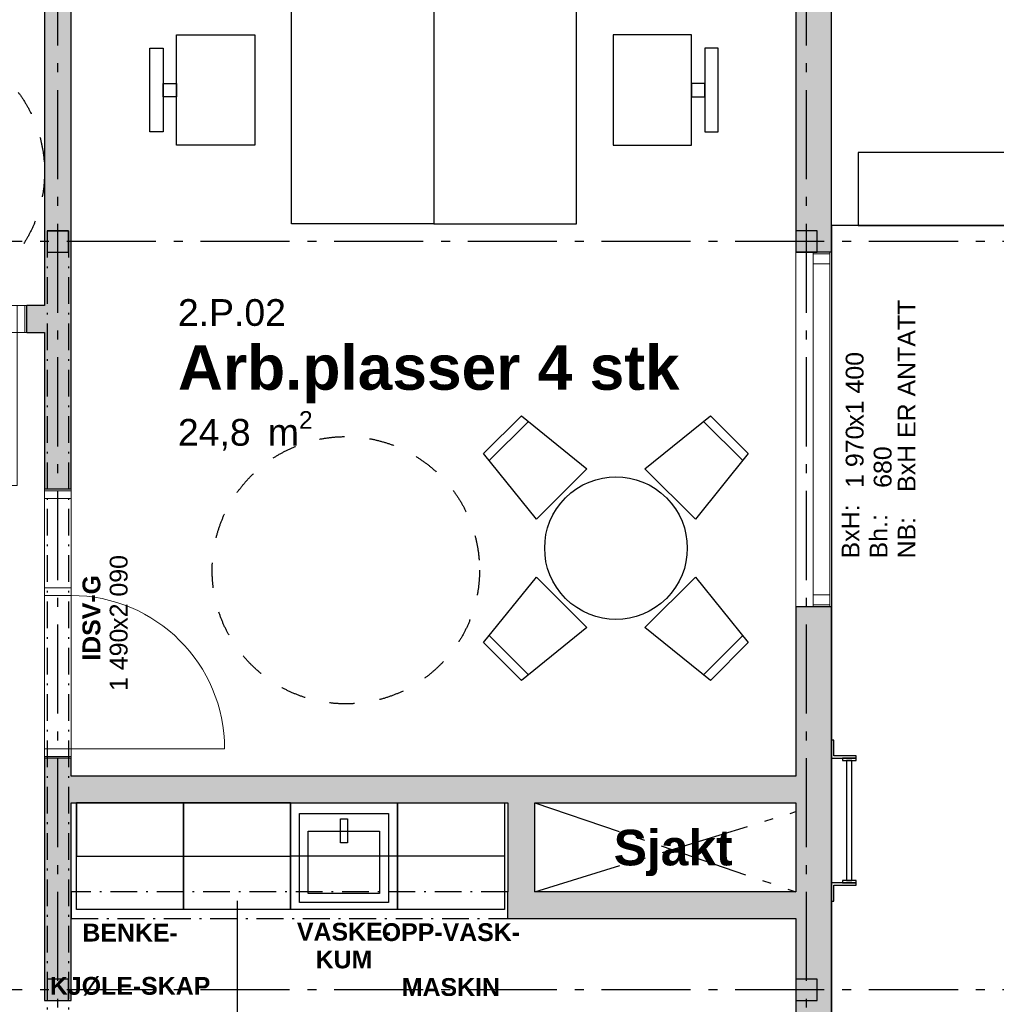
# Model space of a CAD drawing. Header units: millimetres. Extents: x -1691 to 62306, y -15633 to 21983.
# Tile 8 of 11: x 31886 to 37365, y 9819 to 15345. Entities that reach past the tile are written whole.
import ezdxf
from ezdxf.enums import TextEntityAlignment as Align

# ---------------------------------------------------------------- set-up
doc = ezdxf.new("R2010")
doc.units = ezdxf.units.MM
doc.header["$LTSCALE"] = 0.5
doc.header["$MEASUREMENT"] = 0
for name, pattern in [('Akselinje', [1500, 1000, -200, 100, -200]), ('Dampsperre', [564.444444, 282.222222, -282.222222]), ('Over snittplan', [520, 300, -100, 20, -100]), ('PLINE', [0])]:
    doc.linetypes.add(name, pattern=pattern)
for name, color, linetype in [('222- Søyler', 7, 'Continuous'), ('222- Søyler  (Skravur)', 7, 'Continuous'), ('223- Bjelker', 7, 'Continuous'), ('232- Ikke-bærende yttervegger', 7, 'Continuous'), ('232- Ikke-bærende yttervegger (Skravur)', 7, 'Continuous'), ('232- Ikke-bærende yttervegger (Skravur)(Nye konstruksjoner)', 7, 'Continuous'), ('232- Ikke-bærende yttervegger(Nye konstruksjoner)', 7, 'Continuous'), ('242- Ikke-bærende innervegger (Skravur)(Nye konstruksjoner)', 7, 'Continuous'), ('242- Ikke-bærende innervegger(Nye konstruksjoner)', 7, 'Continuous'), ('244- Vinduer_ dører_ foldevegger(Nye konstruksjoner)', 7, 'Continuous'), ('245- Skjørt tekst', 7, 'Continuous'), ('245- Skjørt(Nye konstruksjoner)', 7, 'Continuous'), ('26-- Yttertak', 7, 'Continuous'), ('273- Kjøkkeninnredning tekst(Nye konstruksjoner)', 7, 'Continuous'), ('273- Kjøkkeninnredning(Nye konstruksjoner)', 7, 'Continuous'), ('289- Andre trapper_ balkonger mv(Nye konstruksjoner)', 7, 'Continuous'), ('68-- Inventar (løst)(Nye konstruksjoner)', 7, 'Continuous'), ('82-- Modullinjer', 7, 'Continuous'), ('852- Teknisk_symbolsk informasjon_ bygning(Nye konstruksjoner)', 7, 'Continuous'), ('862- M___Nettoareal(Nye konstruksjoner)', 7, 'Continuous'), ('862- M___Nettoareal(Tekst)(Nye konstruksjoner)', 7, 'Continuous'), ('Rullestolsirkler(Nye konstruksjoner)', 7, 'Continuous')]:
    doc.layers.add(name, color=color, linetype=linetype)
doc.layers.add('234- Vinduer_ dører_ porter(Nye konstruksjoner)', color=7, linetype='Continuous', lineweight=0)
doc.styles.add('GENERATED_STYLE_1', font='Arial.ttf')
doc.styles.add('GENERATED_STYLE_2', font='Arial Bold.ttf')

# ---------------------------------------------------------------- blocks, each defined once
blk = doc.blocks.new('Arb.plasser 4 stk_2.P.02_3', base_point=(34155.1, 13378.5))
at = {"layer": '862- M___Nettoareal(Tekst)(Nye konstruksjoner)', "insert": (32773.5, 13147.8), "char_height": 150, "attachment_point": 1, "style": 'GENERATED_STYLE_1'}
blk.add_mtext('\\A1;{\\pql;\\pt0,100;\\fArial|b0|i0|c0|p0;\\W1.000000;24,8\\fArial|b0|i0|c0|p0;\\W1.000000;\\A1{\\H.66x;\\S^  ;}\\fArial|b0|i0|c0|p0;\\W1.000000; m\\fArial|b0|i0|c0|p0;\\W1.000000;\\A1{\\H.66x;\\S2^  ;}}', dxfattribs=at)
at = {"layer": '862- M___Nettoareal(Tekst)(Nye konstruksjoner)'}
for tag, height, style, p in [('ROOM_NUMBER', 150, 'GENERATED_STYLE_1', (32773.5, 13776.4)), ('ROOM_NAME', 250, 'GENERATED_STYLE_2', (32773.5, 13517.8))]:
    blk.add_attdef(tag, text='', height=height, dxfattribs=dict(at, style=style)).set_placement(p, align=Align.TOP_LEFT)
blk = doc.blocks.new('Sjakt__13', base_point=(35546.1, 10686.8))
at = {"layer": '862- M___Nettoareal(Tekst)(Nye konstruksjoner)', "style": 'GENERATED_STYLE_2'}
blk.add_attdef('ROOM_NAME', text='', height=200, dxfattribs=at).set_placement((35218.3, 10798.3), align=Align.TOP_LEFT)
blk = doc.blocks.new('Vindu')
at = {"layer": '234- Vinduer_ dører_ porter(Nye konstruksjoner)', "linetype": 'PLINE'}
for p, q in [((-995, 98), (995, 98)), ((-995, 0), (-985, 0)), ((-985, 0), (-929, 0)), ((-985, -92), (-985, 0)), ((-929, 0), (-929, -92)), ((-929, 0), (929, 0)), ((929, -92), (929, 0)), ((929, 0), (985, 0)), ((985, 0), (995, 0)), ((985, -92), (985, 0)), ((-985, -92), (-995, -92)), ((-995, -102), (995, -102)), ((-929, -92), (-985, -92)), ((929, -92), (-929, -92)), ((985, -92), (929, -92)), ((995, -92), (985, -92))]:
    blk.add_line(p, q, dxfattribs=at)
at = {"layer": '244- Vinduer_ dører_ foldevegger(Nye konstruksjoner)', "linetype": 'PLINE'}
for p, q in [((-995, 0), (-995, 98)), ((995, 0), (995, 98)), ((-995, -92), (-995, 0)), ((-995, -92), (-995, 0)), ((995, -92), (995, 0)), ((995, -92), (995, 0)), ((-995, -102), (-995, -92)), ((995, -102), (995, -92))]:
    blk.add_line(p, q, dxfattribs=at)
blk = doc.blocks.new('Vindustempel')
at = {"layer": '852- Teknisk_symbolsk informasjon_ bygning(Nye konstruksjoner)', "char_height": 100, "attachment_point": 1, "style": 'GENERATED_STYLE_1'}
for s, insert in [('\\A1;{\\pql;\\pt0,100;\\fArial|b0|i0|c0|p0;\\W1.000000;1\xa0970\\fArial|b0|i0|c0|p0;\\W1.000000;\\A1{\\H.66x;\\S^  ;}\\fArial|b0|i0|c0|p0;\\W1.000000;\\fArial|b0|i0|c0|p0;\\W1.000000;\\A1{\\H.66x;\\S^  ;}}', (-327.7, -280)), ('\\A1;{\\pql;\\pt0,100;\\fArial|b0|i0|c0|p0;\\W1.000000;x1\xa0400\\fArial|b0|i0|c0|p0;\\W1.000000;\\A1{\\H.66x;\\S^  ;}\\fArial|b0|i0|c0|p0;\\W1.000000;\\fArial|b0|i0|c0|p0;\\W1.000000;\\A1{\\H.66x;\\S^  ;}}', (15.5, -280)), ('\\A1;{\\pql;\\pt0,100;\\fArial|b0|i0|c0|p0;\\W1.000000;680\\fArial|b0|i0|c0|p0;\\W1.000000;\\A1{\\H.66x;\\S^  ;}\\fArial|b0|i0|c0|p0;\\W1.000000;\\fArial|b0|i0|c0|p0;\\W1.000000;\\A1{\\H.66x;\\S^  ;}}', (-327.7, -437.1))]:
    blk.add_mtext(s, dxfattribs=dict(at, insert=insert))
at = {"layer": '852- Teknisk_symbolsk informasjon_ bygning(Nye konstruksjoner)', "style": 'GENERATED_STYLE_1'}
for tag, p in [('strUnitPrefix', (-701.1, -280)), ('strSillPrefix', (-701.1, -437.1)), ('strLocationPrefix', (-701.1, -594.3)), ('strLocationValue', (-327.7, -594.3))]:
    blk.add_attdef(tag, text='', height=100, dxfattribs=at).set_placement(p, align=Align.TOP_LEFT)
blk = doc.blocks.new('Dør med sidefelt på side 2')
at = {"layer": '234- Vinduer_ dører_ porter(Nye konstruksjoner)', "linetype": 'PLINE'}
for p, q in [((702, 0), (702, 860)), ((-745, 0), (-755, 0)), ((-755, 0), (-755, -150)), ((-702, 0), (-745, 0)), ((-745, 0), (-745, -150)), ((-702, -150), (-702, 0)), ((-158, 0), (-201, 0)), ((-201, 0), (-201, -150)), ((-158, 0), (702, 0)), ((-158, -150), (-158, 0)), ((745, 0), (702, 0)), ((702, 0), (702, -150)), ((745, 0), (755, 0)), ((745, -150), (745, 0)), ((755, 0), (755, -150)), ((-745, -150), (-755, -150)), ((-745, -150), (-702, -150)), ((702, -150), (-702, -150)), ((-201, -150), (-158, -150)), ((702, -150), (745, -150)), ((745, -150), (755, -150))]:
    blk.add_line(p, q, dxfattribs=at)
at = {"layer": '234- Vinduer_ dører_ porter(Nye konstruksjoner)', "linetype": 'PLINE', "flags": 128}
blk.add_lwpolyline([(-702, -150), (-201, -150), (-201, 0), (-702, 0)], close=True, dxfattribs=at)
at = {"layer": '234- Vinduer_ dører_ porter(Nye konstruksjoner)', "linetype": 'PLINE'}
blk.add_arc((702, 0), 860, 90, 180, dxfattribs=at)
at = {"layer": '244- Vinduer_ dører_ foldevegger(Nye konstruksjoner)', "linetype": 'PLINE'}
for p, q in [((-755, 0), (-755, -150)), ((-755, 0), (-755, -150)), ((755, 0), (755, -150)), ((755, 0), (755, -150))]:
    blk.add_line(p, q, dxfattribs=at)
blk = doc.blocks.new('Dørstempel')
at = {"layer": '852- Teknisk_symbolsk informasjon_ bygning(Nye konstruksjoner)', "char_height": 100, "attachment_point": 1, "rotation": 180, "style": 'GENERATED_STYLE_1'}
for s, insert in [('\\A1;{\\pql;\\pt0,100;\\fArial|b0|i0|c0|p0;\\W1.000000;x2\xa0090\\fArial|b0|i0|c0|p0;\\W1.000000;\\A1{\\H.66x;\\S^  ;}\\fArial|b0|i0|c0|p0;\\W1.000000;\\fArial|b0|i0|c0|p0;\\W1.000000;\\A1{\\H.66x;\\S^  ;}}', (34.3, 215.7)), ('\\A1;{\\pql;\\pt0,100;\\fArial|b0|i0|c0|p0;\\W1.000000;1\xa0490\\fArial|b0|i0|c0|p0;\\W1.000000;\\A1{\\H.66x;\\S^  ;}\\fArial|b0|i0|c0|p0;\\W1.000000;\\fArial|b0|i0|c0|p0;\\W1.000000;\\A1{\\H.66x;\\S^  ;}}', (377.5, 215.7))]:
    blk.add_mtext(s, dxfattribs=dict(at, insert=insert))
at = {"layer": '852- Teknisk_symbolsk informasjon_ bygning(Nye konstruksjoner)', "style": 'GENERATED_STYLE_2'}
blk.add_attdef('AC_WIDO_ID', text='', height=100, rotation=180, dxfattribs=at).set_placement((0, 225.4), align=Align.BOTTOM_CENTER)
blk = doc.blocks.new('Standard grid marker')
at = {"layer": '82-- Modullinjer', "linetype": 'Akselinje'}
blk.add_line((200, 0), (18800, 0), dxfattribs=at)
at = {"layer": '82-- Modullinjer', "style": 'GENERATED_STYLE_2'}
blk.add_attdef('AC_MarkerText_1', text='', height=250, rotation=270, dxfattribs=at).set_placement((19482.1, -57.1), align=Align.TOP_CENTER)
blk = doc.blocks.new('Standard grid marker_4')
at = {"layer": '82-- Modullinjer', "linetype": 'Akselinje'}
blk.add_line((200, 0), (53500, 0), dxfattribs=at)
at = {"layer": '82-- Modullinjer', "style": 'GENERATED_STYLE_2'}
blk.add_attdef('AC_MarkerText_1', text='', height=250, rotation=180, dxfattribs=at).set_placement((54000, -239.3), align=Align.TOP_CENTER)
blk = doc.blocks.new('Kontorlayout enkel')
at = {"layer": '68-- Inventar (løst)(Nye konstruksjoner)', "linetype": 'PLINE', "flags": 128}
for points in [[(0, 0), (-1500, 0), (-1500, -800), (0, -800)], [(-440, -1005), (-1060, -1005), (-1060, -1445), (-440, -1445)], [(-787.5, -1445), (-787.5, -1520), (-712.5, -1520), (-712.5, -1445)], [(-515, -1595), (-515, -1520), (-985, -1520), (-985, -1595)]]:
    blk.add_lwpolyline(points, close=True, dxfattribs=at)
blk = doc.blocks.new('Spisebordlayout rund')
at = {"layer": '68-- Inventar (løst)(Nye konstruksjoner)', "linetype": 'PLINE'}
for p, q in [((-155.3, 850), (155.3, 850)), ((-850, -155.3), (-850, 155.3)), ((850, 155.3), (850, -155.3)), ((155.3, -850), (-155.3, -850))]:
    blk.add_line(p, q, dxfattribs=at)
at = {"layer": '68-- Inventar (løst)(Nye konstruksjoner)', "linetype": 'PLINE', "flags": 128}
for points in [[(-200, 430), (200, 430), (150, 900), (-150, 900)], [(-430, -200), (-430, 200), (-900, 150), (-900, -150)], [(430, 200), (430, -200), (900, -150), (900, 150)], [(200, -430), (-200, -430), (-150, -900), (150, -900)]]:
    blk.add_lwpolyline(points, close=True, dxfattribs=at)
blk.add_lwpolyline([(400, 0, 1), (-400, 0, 1)], format="xyb", close=True, dxfattribs=at)
blk = doc.blocks.new('Underskap')
at = {"layer": '273- Kjøkkeninnredning(Nye konstruksjoner)', "linetype": 'PLINE'}
for p, q in [((600, 0), (0, 0)), ((0, 0), (0, -600)), ((600, 0), (0, 0)), ((600, -600), (600, 0)), ((0, -600), (600, -600)), ((0, -600), (600, -600))]:
    blk.add_line(p, q, dxfattribs=at)
blk = doc.blocks.new('Underskap_2')
at = {"layer": '273- Kjøkkeninnredning(Nye konstruksjoner)', "linetype": 'PLINE'}
for p, q in [((600, 0), (0, 0)), ((0, 0), (0, -600)), ((600, 0), (0, 0)), ((600, -600), (600, 0)), ((550, -60), (50, -60)), ((50, -60), (50, -560)), ((550, -560), (550, -60)), ((500, -160), (100, -160)), ((100, -160), (100, -510)), ((500, -510), (500, -160)), ((100, -510), (500, -510)), ((0, -600), (600, -600)), ((0, -600), (600, -600)), ((50, -560), (550, -560))]:
    blk.add_line(p, q, dxfattribs=at)
at = {"layer": '273- Kjøkkeninnredning(Nye konstruksjoner)', "linetype": 'PLINE', "flags": 128}
blk.add_lwpolyline([(280, -225), (320, -225), (320, -90), (280, -90)], close=True, dxfattribs=at)
blk = doc.blocks.new('Overskap')
at = {"layer": '273- Kjøkkeninnredning(Nye konstruksjoner)', "linetype": 'PLINE', "flags": 128}
blk.add_lwpolyline([(0, -300), (600, -300), (600, 0), (0, 0)], close=True, dxfattribs=at)
blk = doc.blocks.new('Stige vertikalt')
at = {"layer": '289- Andre trapper_ balkonger mv(Nye konstruksjoner)', "linetype": 'PLINE', "flags": 128}
for points in [[(-451.6, 0), (-451.6, -12.7), (-362.7, -12.7), (-362.7, -138.1), (-350, -138.1), (-350, 0)], [(350, 0), (350, -138.1), (362.7, -138.1), (362.7, -12.7), (451.6, -12.7), (451.6, 0)], [(-350, -138.1), (-337.3, -138.1), (-337.3, -61.9), (-350, -61.9)], [(337.3, -115), (337.3, -85), (-337.3, -85), (-337.3, -115)], [(350, -61.9), (337.3, -61.9), (337.3, -138.1), (350, -138.1)]]:
    blk.add_lwpolyline(points, close=True, dxfattribs=at)
blk = doc.blocks.new('Label_2', base_point=(33105, 10300))
at = {"layer": '245- Skjørt tekst', "linetype": 'PLINE'}
for p, q in [((33105, 10399), (33105, 10201)), ((33105, 10201), (33105, 9500))]:
    blk.add_line(p, q, dxfattribs=at)
at = {"layer": '245- Skjørt tekst', "char_height": 100, "attachment_point": 2, "style": 'GENERATED_STYLE_2'}
for s, insert in [('\\A1;{\\pqc;\\pt0,1000;\\fArial|b1|i0|c0|p0;\\W1.000000;SKJØRT GIPS\\fArial|b1|i0|c0|p0;\\W1.000000;\\A1{\\H.66x;\\S^  ;}\\fArial|b1|i0|c0|p0;\\W1.000000;\\fArial|b1|i0|c0|p0;\\W1.000000;\\A1{\\H.66x;\\S^  ;}\\fArial|b1|i0|c0|p0;\\W1.000000; \\fArial|b1|i0|c0|p0;\\W1.000000;\\fArial|b1|i0|c0|p0;\\W1.000000;\\fArial|b1|i0|c0|p0;\\W1.000000;\\fArial|b1|i0|c0|p0;\\W1.000000;\\fArial|b1|i0|c0|p0;\\W1.000000;\\fArial|b1|i0|c0|p0;\\W1.000000;\\fArial|b1|i0|c0|p0;\\W1.000000;\\fArial|b1|i0|c0|p0;\\W1.000000;\\fArial|b1|i0|c0|p0;\\W1.000000;\\fArial|b1|i0|c0|p0;\\W1.000000;\\fArial|b1|i0|c0|p0;\\W1.000000;\\fArial|b1|i0|c0|p0;\\W1.000000;\\fArial|b1|i0|c0|p0;\\W1.000000;\\fArial|b1|i0|c0|p0;\\W1.000000;\\fArial|b1|i0|c0|p0;\\W1.000000;\\fArial|b1|i0|c0|p0;\\W1.000000;\\fArial|b1|i0|c0|p0;\\W1.000000;\\fArial|b1|i0|c0|p0;\\W1.000000;\\fArial|b1|i0|c0|p0;\\W1.000000;\\fArial|b1|i0|c0|p0;\\W1.000000;\\fArial|b1|i0|c0|p0;\\W1.000000;\\fArial|b1|i0|c0|p0;\\W1.000000;\\fArial|b1|i0|c0|p0;\\W1.000000;\\fArial|b1|i0|c0|p0;\\W1.000000;\\fArial|b1|i0|c0|p0;\\W1.000000;\\fArial|b1|i0|c0|p0;\\W1.000000;\\fArial|b1|i0|c0|p0;\\W1.000000;\\fArial|b1|i0|c0|p0;\\W1.000000;\\fArial|b1|i0|c0|p0;\\W1.000000;\\fArial|b1|i0|c0|p0;\\W1.000000;\\fArial|b1|i0|c0|p0;\\W1.000000;\\fArial|b1|i0|c0|p0;\\W1.000000;\\fArial|b1|i0|c0|p0;\\W1.000000;\\fArial|b1|i0|c0|p0;\\W1.000000;\\fArial|b1|i0|c0|p0;\\W1.000000;\\fArial|b1|i0|c0|p0;\\W1.000000;\\fArial|b1|i0|c0|p0;\\W1.000000;\\fArial|b1|i0|c0|p0;\\W1.000000;\\fArial|b1|i0|c0|p0;\\W1.000000;\\fArial|b1|i0|c0|p0;\\W1.000000;\\fArial|b1|i0|c0|p0;\\W1.000000;\\fArial|b1|i0|c0|p0;\\W1.000000;\\fArial|b1|i0|c0|p0;\\W1.000000;}', (33105, 9470)), ('\\A1;{\\pqc;\\pt0,1000;\\fArial|b1|i0|c0|p0;\\W1.000000;2\xa0175 \\fArial|b1|i0|c0|p0;\\W1.000000;\\A1{\\H.66x;\\S^  ;}\\fArial|b1|i0|c0|p0;\\W1.000000;\\fArial|b1|i0|c0|p0;\\W1.000000;\\A1{\\H.66x;\\S^  ;}\\fArial|b1|i0|c0|p0;\\W1.000000;\\fArial|b1|i0|c0|p0;\\W1.000000;\\fArial|b1|i0|c0|p0;\\W1.000000;\\fArial|b1|i0|c0|p0;\\W1.000000;\\fArial|b1|i0|c0|p0;\\W1.000000;\\fArial|b1|i0|c0|p0;\\W1.000000;\\fArial|b1|i0|c0|p0;\\W1.000000;\\fArial|b1|i0|c0|p0;\\W1.000000;\\fArial|b1|i0|c0|p0;\\W1.000000;\\fArial|b1|i0|c0|p0;\\W1.000000;\\fArial|b1|i0|c0|p0;\\W1.000000;\\fArial|b1|i0|c0|p0;\\W1.000000;\\fArial|b1|i0|c0|p0;\\W1.000000;\\fArial|b1|i0|c0|p0;\\W1.000000;\\fArial|b1|i0|c0|p0;\\W1.000000;\\fArial|b1|i0|c0|p0;\\W1.000000;\\fArial|b1|i0|c0|p0;\\W1.000000;\\fArial|b1|i0|c0|p0;\\W1.000000;\\fArial|b1|i0|c0|p0;\\W1.000000;\\fArial|b1|i0|c0|p0;\\W1.000000;\\fArial|b1|i0|c0|p0;\\W1.000000;\\fArial|b1|i0|c0|p0;\\W1.000000;\\fArial|b1|i0|c0|p0;\\W1.000000;\\fArial|b1|i0|c0|p0;\\W1.000000;\\fArial|b1|i0|c0|p0;\\W1.000000;\\fArial|b1|i0|c0|p0;\\W1.000000;\\fArial|b1|i0|c0|p0;\\W1.000000;\\fArial|b1|i0|c0|p0;\\W1.000000;\\fArial|b1|i0|c0|p0;\\W1.000000;\\fArial|b1|i0|c0|p0;\\W1.000000;\\fArial|b1|i0|c0|p0;\\W1.000000;\\fArial|b1|i0|c0|p0;\\W1.000000;\\fArial|b1|i0|c0|p0;\\W1.000000;\\fArial|b1|i0|c0|p0;\\W1.000000;\\fArial|b1|i0|c0|p0;\\W1.000000;\\fArial|b1|i0|c0|p0;\\W1.000000;\\fArial|b1|i0|c0|p0;\\W1.000000;\\fArial|b1|i0|c0|p0;\\W1.000000;\\fArial|b1|i0|c0|p0;\\W1.000000;\\fArial|b1|i0|c0|p0;\\W1.000000;\\fArial|b1|i0|c0|p0;\\W1.000000;\\fArial|b1|i0|c0|p0;\\W1.000000;\\fArial|b1|i0|c0|p0;\\W1.000000;\\fArial|b1|i0|c0|p0;\\W1.000000;}', (33105, 9310))]:
    blk.add_mtext(s, dxfattribs=dict(at, insert=insert))

msp = doc.modelspace()

# ---------------------------------------------------------------- hatches: boundary and pattern name
at = {"layer": '222- Søyler  (Skravur)', "linetype": 'Continuous'}
for points in [[(32040, 14040), (32160, 14040), (32160, 14160), (32040, 14160)], [(36240, 14040), (36360, 14040), (36360, 14160), (36240, 14160)], [(32040, 9840), (32160, 9840), (32160, 9960), (32040, 9960)], [(36240, 9840), (36360, 9840), (36360, 9960), (36240, 9960)]]:
    msp.add_hatch(color=256, dxfattribs=at).paths.add_polyline_path(points)
at = {"layer": '232- Ikke-bærende yttervegger (Skravur)', "linetype": 'Continuous'}
for points in [[(36440, 14190), (36240, 14190), (36240, 14040), (36440, 14040)], [(36240, 12050), (36240, 9705), (36440, 9705), (36440, 12050)]]:
    msp.add_hatch(color=256, dxfattribs=at).paths.add_polyline_path(points)
at = {"layer": '232- Ikke-bærende yttervegger (Skravur)(Nye konstruksjoner)', "linetype": 'Continuous'}
msp.add_hatch(color=256, dxfattribs=at).paths.add_polyline_path([(36240, 17200), (36240, 14190), (36440, 14190), (36440, 17200)])
at = {"layer": '242- Ikke-bærende innervegger (Skravur)(Nye konstruksjoner)', "linetype": 'Continuous'}
for points in [[(32025, 17200), (32025, 12710), (32175, 12710), (32175, 17200)], [(31925, 13590), (32025, 13590), (32025, 13740), (31925, 13740)], [(32025, 9840), (32175, 9840), (32175, 11200), (32025, 11200)], [(32175, 10950), (36240, 10950), (36240, 11100), (32175, 11100)], [(34775, 10450), (34775, 10950), (34625, 10950), (34625, 10450)], [(34625, 10300), (34775, 10450), (34625, 10450)], [(34775, 10450), (34625, 10300), (34775, 10300)], [(34775, 10300), (36240, 10300), (36240, 10450), (34775, 10450)]]:
    msp.add_hatch(color=256, dxfattribs=at).paths.add_polyline_path(points)

# ---------------------------------------------------------------- linework, layer by layer
at = {"layer": '222- Søyler', "linetype": 'PLINE', "flags": 128}
for points in [[(32040, 14040), (32160, 14040), (32160, 14160), (32040, 14160)], [(36240, 14040), (36360, 14040), (36360, 14160), (36240, 14160)], [(32040, 9840), (32160, 9840), (32160, 9960), (32040, 9960)], [(36240, 9840), (36360, 9840), (36360, 9960), (36240, 9960)]]:
    msp.add_lwpolyline(points, close=True, dxfattribs=at)
at = {"layer": '223- Bjelker', "linetype": 'Over snittplan'}
for p, q in [((32040, 14160), (32040, 1560)), ((32040, 14160), (32160, 14160)), ((32160, 14160), (32160, 1560))]:
    msp.add_line(p, q, dxfattribs=at)
at = {"layer": '232- Ikke-bærende yttervegger', "linetype": 'PLINE'}
for p, q in [((36338, 14040), (36240, 14040)), ((36430, 14040), (36338, 14040)), ((36440, 14040), (36430, 14040)), ((36338, 12050), (36240, 12050)), ((36430, 12050), (36338, 12050)), ((36440, 12050), (36430, 12050))]:
    msp.add_line(p, q, dxfattribs=at)
at = {"layer": '232- Ikke-bærende yttervegger', "linetype": 'PLINE', "flags": 128}
for points in [[(36240, 14190), (36240, 14040)], [(36440, 14040), (36440, 14190)], [(36240, 12050), (36240, 11100)], [(36440, 9705), (36440, 12050)], [(36240, 10950), (36240, 10450)], [(36240, 10300), (36240, 9705)]]:
    msp.add_lwpolyline(points, dxfattribs=at)
at = {"layer": '232- Ikke-bærende yttervegger(Nye konstruksjoner)', "linetype": 'PLINE', "flags": 128}
for points in [[(36240, 17200), (36240, 14190)], [(36440, 14190), (36440, 17200)]]:
    msp.add_lwpolyline(points, dxfattribs=at)
at = {"layer": '242- Ikke-bærende innervegger(Nye konstruksjoner)', "linetype": 'PLINE'}
for p, q in [((31925, 13590), (31925, 13740)), ((32175, 12710), (32025, 12710)), ((32175, 11200), (32025, 11200))]:
    msp.add_line(p, q, dxfattribs=at)
at = {"layer": '242- Ikke-bærende innervegger(Nye konstruksjoner)', "linetype": 'PLINE', "flags": 128}
for points in [[(32025, 17200), (32025, 13740)], [(32175, 12710), (32175, 17200)], [(32025, 13740), (31925, 13740)], [(31925, 13590), (32025, 13590)], [(32025, 13590), (32025, 12710)], [(32025, 11200), (32025, 9840)], [(32175, 11100), (32175, 11200)], [(36240, 11100), (32175, 11100)], [(32175, 9840), (32175, 10950)], [(32175, 10950), (34625, 10950)], [(34625, 10950), (34625, 10450)], [(34775, 10950), (36240, 10950)], [(34775, 10450), (34775, 10950)], [(34625, 10300), (34625, 10450)], [(36240, 10450), (34775, 10450)], [(34625, 10300), (36240, 10300)], [(32025, 9840), (32175, 9840)]]:
    msp.add_lwpolyline(points, dxfattribs=at)
at = {"layer": '245- Skjørt(Nye konstruksjoner)', "linetype": 'Over snittplan', "flags": 128}
for points in [[(34625, 10450), (32175, 10450)], [(32175, 10450), (32175, 10300)], [(34625, 10300), (34625, 10450)], [(32175, 10300), (34625, 10300)]]:
    msp.add_lwpolyline(points, dxfattribs=at)
at = {"layer": '26-- Yttertak', "linetype": 'PLINE', "flags": 128}
for points in [[(53690, 1410), (53690, 14600), (36590, 14600), (36590, 14190), (53190, 14190), (53190, 1410)], [(36440, 14190), (36440, 1410), (40550, 1410), (40550, 1425), (53190, 1425), (53190, 14190)]]:
    msp.add_lwpolyline(points, close=True, dxfattribs=at)
at = {"layer": '862- M___Nettoareal(Nye konstruksjoner)', "linetype": 'Akselinje'}
for p, q in [((34775, 10950), (36240, 10450)), ((34775, 10450), (36240, 10900))]:
    msp.add_line(p, q, dxfattribs=at)
at = {"layer": 'Rullestolsirkler(Nye konstruksjoner)', "linetype": 'Dampsperre'}
for centre in [(31275, 14490), (33715.5, 12254.9)]:
    msp.add_circle(centre, 750, dxfattribs=at)

# ---------------------------------------------------------------- block references
at = {"layer": '244- Vinduer_ dører_ foldevegger(Nye konstruksjoner)', "linetype": 'PLINE', "zscale": 1000}
for name, p, rotation in [('Vindu', (36338, 13045), 90), ('Dør med sidefelt på side 2', (32175, 11955), 270)]:
    msp.add_blockref(name, p, dxfattribs=dict(at, rotation=rotation))
at = {"layer": '244- Vinduer_ dører_ foldevegger(Nye konstruksjoner)', "linetype": 'PLINE', "xscale": -1, "zscale": 1000, "rotation": 180}
msp.add_blockref('Dør med sidefelt på side 2', (31170, 13590), dxfattribs=at)
at = {"layer": '245- Skjørt tekst', "linetype": 'PLINE'}
msp.add_blockref('Label_2', (33105, 10300), dxfattribs=at)
at = {"layer": '273- Kjøkkeninnredning(Nye konstruksjoner)', "linetype": 'PLINE', "xscale": -1, "zscale": 1000}
for name, p in [('Underskap', (32805, 10950)), ('Underskap', (33405, 10950)), ('Underskap_2', (34005, 10950)), ('Overskap', (34005, 10950)), ('Underskap', (34605, 10950)), ('Overskap', (34605, 10950))]:
    msp.add_blockref(name, p, dxfattribs=at)
at = {"layer": '273- Kjøkkeninnredning(Nye konstruksjoner)', "linetype": 'PLINE', "zscale": 1000}
for p in [(32205, 10950), (32805, 10950)]:
    msp.add_blockref('Overskap', p, dxfattribs=at)
at = {"layer": '289- Andre trapper_ balkonger mv(Nye konstruksjoner)', "linetype": 'PLINE', "zscale": 1000, "rotation": 90}
msp.add_blockref('Stige vertikalt', (36440, 10850), dxfattribs=at)
at = {"layer": '68-- Inventar (løst)(Nye konstruksjoner)', "linetype": 'PLINE', "xscale": -1, "zscale": 1000}
for name, p, rotation in [('Kontorlayout enkel', (34210, 15700), 270), ('Spisebordlayout rund', (35231.1, 12379.1), 314.9999999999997)]:
    msp.add_blockref(name, p, dxfattribs=dict(at, rotation=rotation))
at = {"layer": '68-- Inventar (løst)(Nye konstruksjoner)', "linetype": 'PLINE', "zscale": 1000, "rotation": 90}
msp.add_blockref('Kontorlayout enkel', (34210, 15700), dxfattribs=at)
at = {"layer": '82-- Modullinjer', "linetype": 'PLINE', "zscale": 1000}
for name, p, rotation in [('Standard grid marker', (32100, 0), 90), ('Standard grid marker', (36300, 0), 90), ('Standard grid marker_4', (54600, 14100), 180), ('Standard grid marker_4', (54600, 9900), 180)]:
    msp.add_blockref(name, p, dxfattribs=dict(at, rotation=rotation))
at = {"layer": '852- Teknisk_symbolsk informasjon_ bygning(Nye konstruksjoner)'}
ref = msp.add_blockref('Vindustempel', (36240, 13045), dxfattribs=dict(at, rotation=90))
ref.add_attrib('strLocationValue', 'BxH ER ANTATT', dxfattribs={"color": 7, "height": 100, "rotation": 90, "style": 'GENERATED_STYLE_1'}).set_placement((36811.4, 12694.5), align=Align.TOP_LEFT)
ref.add_attrib('strLocationPrefix', 'NB:', dxfattribs={"color": 7, "height": 100, "rotation": 90, "style": 'GENERATED_STYLE_1'}).set_placement((36811.4, 12321.1), align=Align.TOP_LEFT)
ref.add_attrib('strUnitPrefix', 'BxH:', dxfattribs={"color": 7, "height": 100, "rotation": 90, "style": 'GENERATED_STYLE_1'}).set_placement((36497.1, 12321.1), align=Align.TOP_LEFT)
ref.add_attrib('strSillPrefix', 'Bh.:', dxfattribs={"color": 7, "height": 100, "rotation": 90, "style": 'GENERATED_STYLE_1'}).set_placement((36654.3, 12321.1), align=Align.TOP_LEFT)
ref = msp.add_blockref('Dørstempel', (32175, 11955), dxfattribs=dict(at, rotation=270))
ref.add_attrib('AC_WIDO_ID', 'IDSV-G', dxfattribs={"color": 7, "height": 100, "rotation": 90, "style": 'GENERATED_STYLE_2'}).set_placement((32367.9, 11987.5), align=Align.BOTTOM_CENTER)
at = {"layer": '862- M___Nettoareal(Nye konstruksjoner)', "linetype": 'Continuous'}
ref = msp.add_blockref('Arb.plasser 4 stk_2.P.02_3', (34155.1, 13378.5), dxfattribs=at)
ref.add_attrib('ROOM_NAME', 'Arb.plasser 4 stk', dxfattribs={"layer": '862- M___Nettoareal(Tekst)(Nye konstruksjoner)', "color": 7, "height": 250, "style": 'GENERATED_STYLE_2'}).set_placement((32773.5, 13517.8), align=Align.TOP_LEFT)
ref.add_attrib('ROOM_NUMBER', '2.P.02', dxfattribs={"layer": '862- M___Nettoareal(Tekst)(Nye konstruksjoner)', "color": 7, "height": 150, "style": 'GENERATED_STYLE_1'}).set_placement((32773.5, 13776.4), align=Align.TOP_LEFT)
ref = msp.add_blockref('Sjakt__13', (35546.1, 10686.8), dxfattribs=at)
ref.add_attrib('ROOM_NAME', 'Sjakt', dxfattribs={"layer": '862- M___Nettoareal(Tekst)(Nye konstruksjoner)', "color": 7, "height": 200, "style": 'GENERATED_STYLE_2'}).set_placement((35218.3, 10798.3), align=Align.TOP_LEFT)

# ---------------------------------------------------------------- texts
at = {"layer": '273- Kjøkkeninnredning tekst(Nye konstruksjoner)', "linetype": 'Continuous', "char_height": 100, "width": 600, "attachment_point": 5, "style": 'GENERATED_STYLE_2'}
for s, insert, line_spacing_factor in [('\\A1;{\\pqc;\\fArial|b1|i0|c0|p0;\\W1.000000;BENKE-\\P\\pqc;\\fArial|b1|i0|c0|p0;\\W1.000000;KJØLE-SKAP}', (32505, 10069.1), 1.792907), ('\\A1;{\\pqc;\\fArial|b1|i0|c0|p0;\\W1.000000;OPP-VASK-\\P\\pqc;\\fArial|b1|i0|c0|p0;\\W1.000000;MASKIN}', (34305, 10069.1), 1.847547)]:
    msp.add_mtext(s, dxfattribs=dict(at, insert=insert, line_spacing_factor=line_spacing_factor))
at = {"layer": '273- Kjøkkeninnredning tekst(Nye konstruksjoner)', "linetype": 'Continuous', "insert": (33705, 10147.7), "char_height": 100, "attachment_point": 5, "line_spacing_factor": 0.933135, "style": 'GENERATED_STYLE_2'}
msp.add_mtext('\\A1;{\\pqc;\\fArial|b1|i0|c0|p0;\\W1.000000;VASKE-\\P\\pqc;\\fArial|b1|i0|c0|p0;\\W1.000000;KUM}', dxfattribs=at)

doc.saveas('drawing.dxf')
